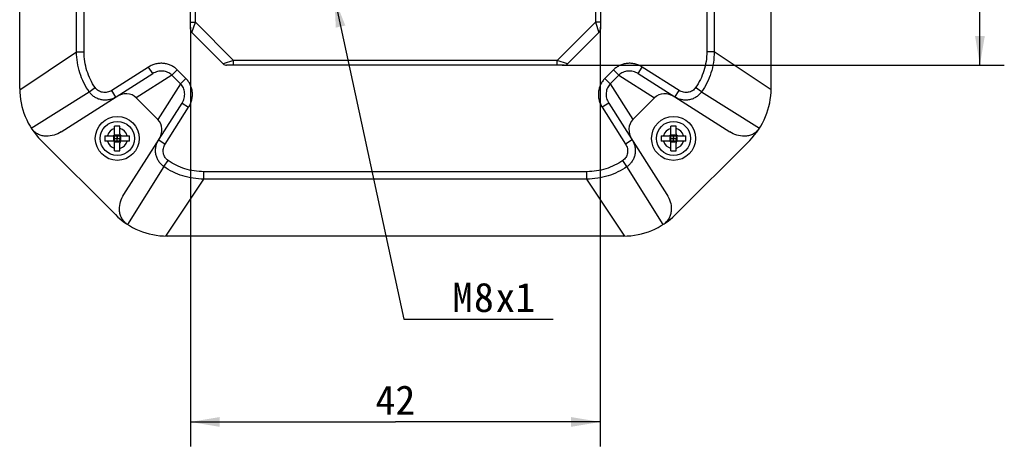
# Model space of a CAD drawing. Header units: millimetres. Extents: x 0 to 594, y 0 to 420.
# Tile 4 of 9: x 402 to 502, y 213 to 257. Entities that reach past the tile are written whole.
import ezdxf
from ezdxf.enums import TextEntityAlignment as Align

# ---------------------------------------------------------------- set-up
doc = ezdxf.new("R2010")
doc.units = ezdxf.units.MM
doc.header["$LTSCALE"] = 32.67
doc.layers.get('0').update_dxf_attribs({"linetype": 'CONTINUOUS'})
doc.layers.add('00_COMPONENTS', color=7, linetype='CONTINUOUS')
doc.layers.add('51__DRAFT_DIMS', color=7, linetype='CONTINUOUS')
doc.styles.get("Standard").update_dxf_attribs({"font": 'simfang.ttf'})
doc.dimstyles.new('DIMSTYLE_1', dxfattribs={"dimtxt": 3, "dimasz": 3, "dimexe": 2.5, "dimexo": 0.5, "dimgap": 0.75, "dimtad": 1, "dimdsep": 46, "dimtxsty": 'STANDARD', "dimblk": '_FILLED', "dimblk1": '_FILLED', "dimblk2": '_FILLED', "dimcen": 0.09, "dimclrt": 3, "dimazin": 2, "dimtp": 0.3, "dimtm": 0.3, "dimtfac": 1, "dimtofl": 0, "dimtmove": 0, "dimatfit": 3, "dimldrblk": '_FILLED', "dimfxl": 1, "dimtolj": 1, "dimarcsym": 0})
doc.dimstyles.new('DIMSTYLE_5', dxfattribs={"dimtxt": 3, "dimasz": 3, "dimexe": 2.5, "dimexo": 0.5, "dimtad": 1, "dimdsep": 46, "dimtxsty": 'STANDARD', "dimblk": '_FILLED', "dimblk1": '_FILLED', "dimblk2": '_FILLED', "dimcen": 0.09, "dimclrt": 3, "dimazin": 2, "dimtp": 0.2, "dimtm": 0.2, "dimtfac": 1, "dimtofl": 0, "dimtmove": 0, "dimatfit": 1, "dimldrblk": '_FILLED', "dimfxl": 1, "dimtolj": 1, "dimarcsym": 0})

# ---------------------------------------------------------------- blocks, each defined once
blk = doc.blocks.new('_FILLED')
at = {"color": 0, "linetype": 'ByBlock'}
blk.add_solid([(0, 0), (-1, 0.167), (-1, -0.167)], dxfattribs=at)
blk = doc.blocks.new('*D14')
at = {"layer": '51__DRAFT_DIMS', "color": 4}
for p, q in [((433.78, 259.42), (440.88, 226.5)), ((440.88, 226.5), (444.38, 226.5)), ((444.38, 226.5), (456.19, 226.5))]:
    blk.add_line(p, q, dxfattribs=at)
at = {"layer": '51__DRAFT_DIMS', "color": 4, "xscale": 3, "yscale": 3, "zscale": 3, "rotation": 102.173946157}
blk.add_blockref('_FILLED', (433.78, 259.42), dxfattribs=at)
at = {"layer": '51__DRAFT_DIMS', "color": 3}
for s, p in [('M', (445.88, 227.25)), ('8', (448.08, 227.25)), ('x1', (450.28, 227.25))]:
    blk.add_text(s, height=3, dxfattribs=at).set_placement(p)
blk = doc.blocks.new('*D18')
at = {"layer": '51__DRAFT_DIMS', "color": 4}
for p, q in [((419.03, 256.44), (419.03, 213.48)), ((461.03, 256.44), (461.03, 213.48)), ((419.03, 215.98), (440.03, 215.98)), ((461.03, 215.98), (440.03, 215.98))]:
    blk.add_line(p, q, dxfattribs=at)
at = {"layer": '51__DRAFT_DIMS', "color": 4, "xscale": 3, "yscale": 3, "zscale": 3, "rotation": 180}
blk.add_blockref('_FILLED', (419.03, 215.98), dxfattribs=at)
at = {"layer": '51__DRAFT_DIMS', "color": 4, "xscale": 3, "yscale": 3, "zscale": 3}
blk.add_blockref('_FILLED', (461.03, 215.98), dxfattribs=at)
at = {"layer": '51__DRAFT_DIMS', "color": 3}
blk.add_text('42', height=3, dxfattribs=at).set_placement((440.03, 216.73), align=Align.CENTER)
blk = doc.blocks.new('*D19')
at = {"layer": '51__DRAFT_DIMS', "color": 4}
for p, q in [((457.12, 294.53), (502.43, 294.53)), ((499.93, 294.53), (499.93, 273.53)), ((499.93, 252.53), (499.93, 273.53)), ((457.12, 252.53), (502.43, 252.53))]:
    blk.add_line(p, q, dxfattribs=at)
at = {"layer": '51__DRAFT_DIMS', "color": 4, "xscale": 3, "yscale": 3, "zscale": 3}
for p, rotation in [((499.93, 294.53), 90), ((499.93, 252.53), 270)]:
    blk.add_blockref('_FILLED', p, dxfattribs=dict(at, rotation=rotation))
at = {"layer": '51__DRAFT_DIMS', "color": 3}
blk.add_text('42', height=3, rotation=90, dxfattribs=at).set_placement((499.18, 273.53), align=Align.CENTER)

msp = doc.modelspace()

# ---------------------------------------------------------------- linework, layer by layer
at = {"layer": '00_COMPONENTS', "color": 7}
for p, q in [((401.532, 250.133), (401.532, 296.92)), ((478.532, 250.133), (478.532, 296.92)), ((419.032, 256.234), (419.032, 290.82)), ((461.032, 290.82), (461.032, 256.234)), ((407.361, 253.902), (407.361, 262.527)), ((408.127, 253.902), (408.127, 262.527)), ((471.936, 262.527), (471.936, 253.902)), ((472.703, 262.527), (472.703, 253.902)), ((419.178, 255.88), (422.385, 252.673)), ((457.678, 252.673), (460.885, 255.88)), ((414.73, 252.341), (410.962, 249.943)), ((415.16, 251.666), (414.73, 252.341)), ((457.325, 252.527), (422.739, 252.527)), ((464.904, 251.666), (465.333, 252.341)), ((469.102, 249.943), (465.333, 252.341)), ((405.777, 245.695), (415.16, 251.666)), ((418.018, 250.622), (417.127, 251.513)), ((418.564, 251.169), (417.674, 252.06)), ((462.39, 252.06), (461.499, 251.169)), ((462.936, 251.513), (462.045, 250.622)), ((464.904, 251.666), (474.287, 245.695)), ((411.391, 249.268), (410.962, 249.943)), ((468.672, 249.268), (469.102, 249.943)), ((412.2, 239.272), (418.171, 248.655)), ((415.693, 246.969), (413.474, 249.188)), ((416.448, 244.457), (418.846, 248.225)), ((418.171, 248.655), (418.846, 248.225)), ((461.892, 248.655), (461.217, 248.225)), ((461.217, 248.225), (463.615, 244.457)), ((461.892, 248.655), (467.863, 239.272)), ((466.59, 249.188), (464.37, 246.969)), ((411.262, 245.497), (411.262, 246.285)), ((411.802, 245.497), (411.802, 246.285)), ((468.262, 245.497), (468.262, 246.285)), ((468.802, 245.497), (468.802, 246.285)), ((410.273, 245.297), (411.062, 245.297)), ((411.203, 245.355), (411.25, 245.309)), ((411.39, 245.297), (411.674, 245.297)), ((411.532, 244.757), (411.532, 245.297)), ((411.86, 245.355), (411.814, 245.309)), ((412.002, 245.297), (412.79, 245.297)), ((467.273, 245.297), (468.062, 245.297)), ((468.203, 245.355), (468.25, 245.309)), ((468.39, 245.297), (468.674, 245.297)), ((468.532, 244.757), (468.532, 245.297)), ((468.86, 245.355), (468.814, 245.309)), ((469.002, 245.297), (469.79, 245.297)), ((411.335, 237.224), (403.728, 244.83)), ((411.062, 244.757), (410.273, 244.757)), ((411.203, 244.698), (411.25, 244.745)), ((411.262, 244.885), (411.262, 245.169)), ((411.262, 245.027), (411.802, 245.027)), ((411.262, 243.768), (411.262, 244.557)), ((411.674, 244.757), (411.39, 244.757)), ((411.802, 245.169), (411.802, 244.885)), ((411.802, 243.768), (411.802, 244.557)), ((411.86, 244.698), (411.814, 244.745)), ((412.79, 244.757), (412.002, 244.757)), ((415.773, 244.886), (416.448, 244.457)), ((464.29, 244.886), (463.615, 244.457)), ((468.062, 244.757), (467.273, 244.757)), ((468.203, 244.698), (468.25, 244.745)), ((468.262, 244.885), (468.262, 245.169)), ((468.262, 245.027), (468.802, 245.027)), ((468.262, 243.768), (468.262, 244.557)), ((468.674, 244.757), (468.39, 244.757)), ((476.335, 244.83), (468.728, 237.224)), ((468.802, 245.169), (468.802, 244.885)), ((468.802, 243.768), (468.802, 244.557)), ((468.86, 244.698), (468.814, 244.745)), ((469.79, 244.757), (469.002, 244.757)), ((459.657, 241.622), (420.406, 241.622)), ((459.657, 240.856), (420.406, 240.856)), ((463.425, 235.027), (416.638, 235.027))]:
    msp.add_line(p, q, dxfattribs=at)
at = {"layer": '00_COMPONENTS', "color": 4}
for p, q in [((419.532, 256.941), (419.532, 290.113)), ((460.532, 290.113), (460.532, 256.941)), ((419.032, 256.941), (419.532, 256.941)), ((419.178, 255.88), (419.532, 256.941)), ((419.532, 256.941), (423.446, 253.027)), ((456.617, 253.027), (460.532, 256.941)), ((461.032, 256.941), (460.532, 256.941)), ((460.532, 256.941), (460.885, 255.88)), ((401.533, 250.016), (407.361, 253.902)), ((407.361, 253.902), (408.127, 253.902)), ((472.703, 253.902), (471.936, 253.902)), ((478.531, 250.016), (472.703, 253.902)), ((423.446, 253.027), (422.385, 252.673)), ((423.446, 252.527), (423.446, 253.027)), ((456.617, 253.027), (423.446, 253.027)), ((457.678, 252.673), (456.617, 253.027)), ((456.617, 252.527), (456.617, 253.027)), ((417.127, 251.513), (413.474, 249.188)), ((417.127, 251.513), (417.674, 252.06)), ((462.936, 251.513), (462.39, 252.06)), ((462.936, 251.513), (466.59, 249.188)), ((408.649, 249.802), (409.267, 250.232)), ((418.018, 250.622), (415.693, 246.969)), ((418.018, 250.622), (418.564, 251.169)), ((462.045, 250.622), (461.499, 251.169)), ((462.045, 250.622), (464.37, 246.969)), ((471.414, 249.802), (470.797, 250.232)), ((402.715, 246.09), (408.649, 249.802)), ((471.414, 249.802), (477.348, 246.09)), ((411.159, 245.322), (411.159, 244.731)), ((411.236, 245.399), (411.827, 245.399)), ((411.532, 245.274), (411.509, 245.297)), ((411.554, 245.297), (411.532, 245.274)), ((411.904, 244.731), (411.904, 245.322)), ((468.159, 245.322), (468.159, 244.731)), ((468.236, 245.399), (468.827, 245.399)), ((468.532, 245.274), (468.509, 245.297)), ((468.554, 245.297), (468.532, 245.274)), ((468.904, 244.731), (468.904, 245.322)), ((411.827, 244.654), (411.236, 244.654)), ((411.284, 245.027), (411.262, 245.049)), ((411.262, 245.004), (411.284, 245.027)), ((411.509, 244.757), (411.532, 244.779)), ((411.532, 244.779), (411.554, 244.757)), ((411.802, 245.049), (411.779, 245.027)), ((411.779, 245.027), (411.802, 245.004)), ((468.827, 244.654), (468.236, 244.654)), ((468.284, 245.027), (468.262, 245.049)), ((468.262, 245.004), (468.284, 245.027)), ((468.509, 244.757), (468.532, 244.779)), ((468.532, 244.779), (468.554, 244.757)), ((468.802, 245.049), (468.779, 245.027)), ((468.779, 245.027), (468.802, 245.004)), ((416.307, 242.144), (416.737, 242.762)), ((463.757, 242.144), (463.327, 242.762)), ((416.307, 242.144), (412.595, 236.21)), ((420.406, 240.856), (420.406, 241.622)), ((459.657, 240.856), (459.657, 241.622)), ((467.469, 236.21), (463.757, 242.144)), ((416.521, 235.028), (420.406, 240.856)), ((463.542, 235.028), (459.657, 240.856))]:
    msp.add_line(p, q, dxfattribs=at)
at = {"layer": '00_COMPONENTS', "color": 7}
for points in [[(411.532, 245.274), (411.531, 245.233), (411.531, 245.192)], [(411.531, 245.192), (411.532, 245.109), (411.532, 245.068)], [(468.532, 245.274), (468.531, 245.233), (468.531, 245.192)], [(468.531, 245.192), (468.532, 245.109), (468.532, 245.068)], [(411.284, 245.027), (411.325, 245.026), (411.367, 245.026)], [(411.367, 245.026), (411.45, 245.027), (411.491, 245.027), (411.573, 245.026)], [(411.532, 244.862), (411.531, 244.945), (411.531, 244.986), (411.532, 245.068)], [(411.532, 244.779), (411.532, 244.82), (411.532, 244.862)], [(411.573, 245.026), (411.614, 245.026), (411.697, 245.027)], [(411.697, 245.027), (411.738, 245.027), (411.779, 245.027)], [(468.284, 245.027), (468.325, 245.026), (468.367, 245.026)], [(468.367, 245.026), (468.45, 245.027), (468.491, 245.027)], [(468.491, 245.027), (468.573, 245.026), (468.614, 245.026), (468.697, 245.027)], [(468.532, 244.862), (468.531, 244.945), (468.531, 244.986), (468.532, 245.068)], [(468.532, 244.779), (468.532, 244.82), (468.532, 244.862)], [(468.697, 245.027), (468.738, 245.027), (468.779, 245.027)]]:
    msp.add_lwpolyline(points, dxfattribs=at)
for centre, radius in [((411.532, 245.027), 2.25), ((468.532, 245.027), 2.25), ((411.532, 245.027), 1.75), ((468.532, 245.027), 1.75)]:
    msp.add_circle(centre, radius, dxfattribs=at)
for centre, radius, start, end in [((419.532, 256.234), 0.5, 180, 225), ((460.532, 256.234), 0.5, 315, 360), ((422.739, 253.027), 0.5, 225, 270), ((457.325, 253.027), 0.5, 270, 315), ((409.032, 250.133), 7.5, 180, 225), ((471.032, 250.133), 7.5, 315, 360), ((411.532, 241.449), 4.844, 86.80445, 93.19555), ((468.532, 241.449), 4.844, 86.80445, 93.19555), ((415.106, 245.031), 4.841, 176.85275, 180.05017), ((411.062, 245.497), 0.2, 270, 360), ((412.002, 245.497), 0.2, 180, 270), ((407.957, 245.031), 4.841, 359.94983, 3.14725), ((472.106, 245.031), 4.841, 176.85275, 180.05017), ((468.062, 245.497), 0.2, 270, 360), ((469.002, 245.497), 0.2, 180, 270), ((464.957, 245.031), 4.841, 359.94983, 3.14725), ((415.106, 245.023), 4.841, 179.94983, 183.14725), ((411.062, 244.557), 0.2, 0, 90), ((412.002, 244.557), 0.2, 90, 180), ((407.957, 245.023), 4.841, 356.85275, 0.05017), ((472.106, 245.023), 4.841, 179.94983, 183.14725), ((468.062, 244.557), 0.2, 0, 90), ((469.002, 244.557), 0.2, 90, 180), ((464.957, 245.023), 4.841, 356.85275, 0.05017), ((411.532, 248.604), 4.844, 266.80445, 273.19555), ((468.532, 248.604), 4.844, 266.80445, 273.19555), ((416.638, 242.527), 7.5, 225, 270), ((463.425, 242.527), 7.5, 270, 315)]:
    msp.add_arc(centre, radius, start, end, dxfattribs=at)
at = {"layer": '00_COMPONENTS', "color": 4}
for centre, start, end in [((411.532, 245.027), 104.9006, 165.0994), ((411.532, 245.027), 14.9006, 75.0994), ((468.532, 245.027), 104.9006, 165.0994), ((468.532, 245.027), 14.9006, 75.0994), ((411.532, 245.027), 194.9006, 255.0994), ((411.532, 245.027), 284.9006, 345.0994), ((468.532, 245.027), 194.9006, 255.0994), ((468.532, 245.027), 284.9006, 345.0994)]:
    msp.add_arc(centre, 1.05, start, end, dxfattribs=at)
at = {"layer": '00_COMPONENTS', "color": 7}
for centre, major_axis, start_param, end_param in [((412.214, 248.014), (1.383, 1.032), 0.1256439, 1.485337), ((467.849, 248.014), (1.383, -1.032), 1.6562556, 3.0159488), ((414.519, 245.709), (1.032, 1.383), -1.485337, -0.1256439), ((465.544, 245.709), (-1.032, 1.383), 0.1256439, 1.485337)]:
    msp.add_ellipse(centre, major_axis=major_axis, ratio=0.8687298, start_param=start_param, end_param=end_param, dxfattribs=at)
for points, knots in [([(408.649, 249.802), (408.444, 250.097), (408.077, 250.721), (407.672, 251.731), (407.421, 252.8), (407.363, 253.533), (407.361, 253.902)], [0, 0, 0, 0, 0.247414, 0.4958503, 0.7464068, 1, 1, 1, 1]), ([(409.267, 250.232), (409.083, 250.495), (408.756, 251.053), (408.396, 251.957), (408.176, 252.914), (408.127, 253.571), (408.127, 253.902)], [0, 0, 0, 0, 0.2471094, 0.4953609, 0.7459822, 1, 1, 1, 1]), ([(471.936, 253.902), (471.936, 253.571), (471.887, 252.914), (471.667, 251.957), (471.308, 251.053), (470.98, 250.495), (470.797, 250.232)], [0, 0, 0, 0, 0.2540293, 0.5046483, 0.7528991, 1, 1, 1, 1]), ([(472.703, 253.902), (472.701, 253.533), (472.642, 252.8), (472.392, 251.731), (471.987, 250.721), (471.62, 250.097), (471.414, 249.802)], [0, 0, 0, 0, 0.2536047, 0.5041588, 0.7525944, 1, 1, 1, 1]), ([(417.674, 252.06), (417.583, 252.15), (417.386, 252.316), (417.05, 252.512), (416.681, 252.65), (416.289, 252.724), (415.886, 252.732), (415.481, 252.671), (415.09, 252.543), (414.846, 252.415), (414.73, 252.341)], [0, 0, 0, 0, 0.1200565, 0.2412933, 0.3640307, 0.4884523, 0.6145579, 0.7421521, 0.8708647, 1, 1, 1, 1]), ([(465.333, 252.341), (465.217, 252.415), (464.973, 252.543), (464.582, 252.671), (464.177, 252.732), (463.773, 252.724), (463.382, 252.65), (463.013, 252.512), (462.677, 252.316), (462.48, 252.15), (462.39, 252.06)], [0, 0, 0, 0, 0.1292854, 0.2579959, 0.385598, 0.5117123, 0.6361426, 0.7588919, 0.8801593, 1, 1, 1, 1]), ([(417.127, 251.513), (417.068, 251.572), (416.937, 251.679), (416.714, 251.805), (416.469, 251.891), (416.207, 251.936), (415.937, 251.937), (415.666, 251.892), (415.403, 251.803), (415.238, 251.716), (415.16, 251.666)], [0, 0, 0, 0, 0.1178581, 0.2374116, 0.3591361, 0.4832958, 0.6098874, 0.7386258, 0.8689724, 1, 1, 1, 1]), ([(464.904, 251.666), (464.825, 251.716), (464.661, 251.803), (464.397, 251.892), (464.126, 251.937), (463.856, 251.936), (463.594, 251.891), (463.349, 251.805), (463.126, 251.679), (462.995, 251.572), (462.936, 251.513)], [0, 0, 0, 0, 0.1311798, 0.2615238, 0.3902695, 0.516869, 0.6410363, 0.7627714, 0.8823541, 1, 1, 1, 1]), ([(410.962, 249.943), (410.892, 249.899), (410.745, 249.823), (410.509, 249.752), (410.267, 249.726), (410.027, 249.745), (409.799, 249.808), (409.591, 249.912), (409.409, 250.054), (409.31, 250.17), (409.267, 250.232)], [0, 0, 0, 0, 0.1303671, 0.2599229, 0.387982, 0.5140858, 0.6380665, 0.7600638, 0.8804981, 1, 1, 1, 1]), ([(418.171, 248.655), (418.221, 248.733), (418.308, 248.898), (418.397, 249.161), (418.442, 249.432), (418.441, 249.703), (418.396, 249.964), (418.31, 250.21), (418.184, 250.432), (418.077, 250.563), (418.018, 250.622)], [0, 0, 0, 0, 0.1311798, 0.2615238, 0.3902695, 0.516869, 0.6410363, 0.7627714, 0.8823541, 1, 1, 1, 1]), ([(418.846, 248.225), (418.92, 248.341), (419.048, 248.586), (419.176, 248.977), (419.237, 249.381), (419.229, 249.785), (419.155, 250.177), (419.017, 250.546), (418.821, 250.881), (418.655, 251.079), (418.564, 251.169)], [0, 0, 0, 0, 0.1292854, 0.2579959, 0.385598, 0.5117123, 0.6361426, 0.7588919, 0.8801593, 1, 1, 1, 1]), ([(461.499, 251.169), (461.409, 251.079), (461.243, 250.881), (461.047, 250.545), (460.909, 250.176), (460.834, 249.785), (460.827, 249.381), (460.887, 248.977), (461.015, 248.585), (461.143, 248.341), (461.217, 248.225)], [0, 0, 0, 0, 0.1200565, 0.2412933, 0.3640307, 0.4884523, 0.6145579, 0.7421521, 0.8708647, 1, 1, 1, 1]), ([(462.045, 250.622), (461.987, 250.563), (461.879, 250.432), (461.754, 250.209), (461.667, 249.964), (461.622, 249.702), (461.622, 249.432), (461.666, 249.161), (461.755, 248.898), (461.842, 248.733), (461.892, 248.655)], [0, 0, 0, 0, 0.1178581, 0.2374116, 0.3591361, 0.4832958, 0.6098874, 0.7386258, 0.8689724, 1, 1, 1, 1]), ([(470.797, 250.232), (470.753, 250.17), (470.654, 250.054), (470.473, 249.912), (470.264, 249.808), (470.036, 249.745), (469.797, 249.726), (469.554, 249.752), (469.318, 249.823), (469.171, 249.899), (469.102, 249.943)], [0, 0, 0, 0, 0.1195117, 0.2399493, 0.3619506, 0.4859354, 0.6120436, 0.7401069, 0.8696669, 1, 1, 1, 1]), ([(411.391, 249.268), (411.281, 249.198), (411.046, 249.078), (410.667, 248.97), (410.277, 248.935), (409.89, 248.975), (409.52, 249.087), (409.181, 249.266), (408.884, 249.505), (408.721, 249.699), (408.649, 249.802)], [0, 0, 0, 0, 0.1275431, 0.2547001, 0.3811464, 0.5066657, 0.6311804, 0.7547587, 0.8776005, 1, 1, 1, 1]), ([(471.414, 249.802), (471.343, 249.699), (471.179, 249.505), (470.882, 249.266), (470.543, 249.087), (470.173, 248.975), (469.786, 248.935), (469.396, 248.97), (469.018, 249.078), (468.783, 249.198), (468.672, 249.268)], [0, 0, 0, 0, 0.1224095, 0.2452547, 0.3688369, 0.4933556, 0.6188789, 0.7453292, 0.8724903, 1, 1, 1, 1]), ([(405.777, 245.695), (405.553, 245.553), (405.062, 245.325), (404.385, 245.227), (403.842, 245.293), (403.445, 245.424), (403.144, 245.607), (402.935, 245.795), (402.844, 245.902), (402.801, 245.958)], [0, 0, 0, 0, 0.2434317, 0.4902043, 0.6158828, 0.7429499, 0.8711407, 0.9355773, 1, 1, 1, 1]), ([(411.25, 245.309), (411.252, 245.297), (411.258, 245.25), (411.262, 245.204), (411.262, 245.169)], [0, 0, 0, 0, 0.2566209, 1, 1, 1, 1]), ([(411.39, 245.297), (411.378, 245.297), (411.332, 245.298), (411.285, 245.303), (411.25, 245.309)], [0, 0, 0, 0, 0.2429169, 1, 1, 1, 1]), ([(411.674, 245.297), (411.685, 245.297), (411.732, 245.298), (411.779, 245.303), (411.814, 245.309)], [0, 0, 0, 0, 0.2429169, 1, 1, 1, 1]), ([(411.814, 245.309), (411.812, 245.297), (411.805, 245.25), (411.802, 245.204), (411.802, 245.169)], [0, 0, 0, 0, 0.2566209, 1, 1, 1, 1]), ([(468.25, 245.309), (468.252, 245.297), (468.258, 245.25), (468.262, 245.204), (468.262, 245.169)], [0, 0, 0, 0, 0.2566209, 1, 1, 1, 1]), ([(468.39, 245.297), (468.378, 245.297), (468.332, 245.298), (468.285, 245.303), (468.25, 245.309)], [0, 0, 0, 0, 0.2429169, 1, 1, 1, 1]), ([(468.674, 245.297), (468.685, 245.297), (468.732, 245.298), (468.779, 245.303), (468.814, 245.309)], [0, 0, 0, 0, 0.2429169, 1, 1, 1, 1]), ([(468.814, 245.309), (468.812, 245.297), (468.805, 245.25), (468.802, 245.204), (468.802, 245.169)], [0, 0, 0, 0, 0.2566209, 1, 1, 1, 1]), ([(477.262, 245.958), (477.22, 245.902), (477.128, 245.795), (476.92, 245.607), (476.619, 245.424), (476.222, 245.293), (475.678, 245.227), (475.002, 245.325), (474.511, 245.553), (474.287, 245.695)], [0, 0, 0, 0, 0.0644227, 0.1288593, 0.2570501, 0.3841172, 0.5097957, 0.7565683, 1, 1, 1, 1]), ([(411.25, 244.745), (411.252, 244.757), (411.258, 244.803), (411.262, 244.85), (411.262, 244.885)], [0, 0, 0, 0, 0.2566209, 1, 1, 1, 1]), ([(411.39, 244.757), (411.378, 244.757), (411.332, 244.756), (411.285, 244.75), (411.25, 244.745)], [0, 0, 0, 0, 0.2429169, 1, 1, 1, 1]), ([(411.674, 244.757), (411.685, 244.757), (411.732, 244.756), (411.779, 244.75), (411.814, 244.745)], [0, 0, 0, 0, 0.2429169, 1, 1, 1, 1]), ([(411.814, 244.745), (411.812, 244.757), (411.805, 244.803), (411.802, 244.85), (411.802, 244.885)], [0, 0, 0, 0, 0.2566209, 1, 1, 1, 1]), ([(416.307, 242.144), (416.203, 242.216), (416.01, 242.38), (415.771, 242.677), (415.592, 243.016), (415.48, 243.385), (415.44, 243.772), (415.474, 244.162), (415.583, 244.541), (415.703, 244.776), (415.773, 244.886)], [0, 0, 0, 0, 0.1224095, 0.2452547, 0.3688369, 0.4933556, 0.6188789, 0.7453292, 0.8724903, 1, 1, 1, 1]), ([(416.737, 242.762), (416.675, 242.805), (416.559, 242.904), (416.417, 243.086), (416.313, 243.294), (416.25, 243.522), (416.231, 243.762), (416.257, 244.004), (416.328, 244.24), (416.404, 244.387), (416.448, 244.457)], [0, 0, 0, 0, 0.1195117, 0.2399493, 0.3619506, 0.4859354, 0.6120436, 0.7401069, 0.8696669, 1, 1, 1, 1]), ([(463.615, 244.457), (463.66, 244.387), (463.735, 244.24), (463.806, 244.004), (463.833, 243.762), (463.814, 243.522), (463.751, 243.294), (463.646, 243.086), (463.505, 242.904), (463.389, 242.805), (463.327, 242.762)], [0, 0, 0, 0, 0.1303671, 0.2599229, 0.387982, 0.5140858, 0.6380665, 0.7600638, 0.8804981, 1, 1, 1, 1]), ([(464.29, 244.886), (464.361, 244.776), (464.48, 244.541), (464.589, 244.162), (464.624, 243.772), (464.584, 243.385), (464.472, 243.016), (464.293, 242.677), (464.054, 242.38), (463.86, 242.216), (463.757, 242.144)], [0, 0, 0, 0, 0.1275431, 0.2547001, 0.3811464, 0.5066657, 0.6311804, 0.7547587, 0.8776005, 1, 1, 1, 1]), ([(468.25, 244.745), (468.252, 244.757), (468.258, 244.803), (468.262, 244.85), (468.262, 244.885)], [0, 0, 0, 0, 0.2566209, 1, 1, 1, 1]), ([(468.39, 244.757), (468.378, 244.757), (468.332, 244.756), (468.285, 244.75), (468.25, 244.745)], [0, 0, 0, 0, 0.2429169, 1, 1, 1, 1]), ([(468.674, 244.757), (468.685, 244.757), (468.732, 244.756), (468.779, 244.75), (468.814, 244.745)], [0, 0, 0, 0, 0.2429169, 1, 1, 1, 1]), ([(468.814, 244.745), (468.812, 244.757), (468.805, 244.803), (468.802, 244.85), (468.802, 244.885)], [0, 0, 0, 0, 0.2566209, 1, 1, 1, 1]), ([(420.406, 241.622), (420.076, 241.622), (419.419, 241.671), (418.462, 241.891), (417.558, 242.251), (417, 242.578), (416.737, 242.762)], [0, 0, 0, 0, 0.2540293, 0.5046483, 0.7528991, 1, 1, 1, 1]), ([(463.327, 242.762), (463.063, 242.578), (462.506, 242.251), (461.601, 241.891), (460.644, 241.671), (459.987, 241.622), (459.657, 241.622)], [0, 0, 0, 0, 0.2471094, 0.4953609, 0.7459822, 1, 1, 1, 1]), ([(420.406, 240.856), (420.038, 240.858), (419.305, 240.917), (418.236, 241.167), (417.226, 241.572), (416.602, 241.939), (416.307, 242.144)], [0, 0, 0, 0, 0.2536047, 0.5041588, 0.7525944, 1, 1, 1, 1]), ([(463.757, 242.144), (463.461, 241.939), (462.838, 241.572), (461.827, 241.167), (460.759, 240.917), (460.025, 240.858), (459.657, 240.856)], [0, 0, 0, 0, 0.247414, 0.4958503, 0.7464068, 1, 1, 1, 1]), ([(412.463, 236.297), (412.407, 236.339), (412.3, 236.43), (412.112, 236.639), (411.929, 236.94), (411.797, 237.337), (411.732, 237.88), (411.83, 238.557), (412.058, 239.048), (412.2, 239.272)], [0, 0, 0, 0, 0.0644227, 0.1288593, 0.2570501, 0.3841172, 0.5097957, 0.7565683, 1, 1, 1, 1]), ([(467.863, 239.272), (468.006, 239.048), (468.234, 238.557), (468.331, 237.88), (468.266, 237.337), (468.135, 236.94), (467.951, 236.639), (467.763, 236.43), (467.657, 236.339), (467.6, 236.297)], [0, 0, 0, 0, 0.2434317, 0.4902043, 0.6158828, 0.7429499, 0.8711407, 0.9355773, 1, 1, 1, 1])]:
    msp.add_open_spline(points, degree=3, knots=knots, dxfattribs=at)

# ---------------------------------------------------------------- dimensions: what is measured, and where the dimension line sits
at = {"layer": '51__DRAFT_DIMS', "color": 4}
dim = msp.add_linear_dim(base=(499.928, 294.527), p1=(456.617, 252.527), p2=(456.617, 294.527), angle=90, dimstyle='DIMSTYLE_1', dxfattribs=at)
dim.commit()
dim.dimension.update_dxf_attribs({"geometry": '*D19', "text_midpoint": (499.928, 273.436), "dimtype": 160})
dim = msp.add_diameter_dim_2p(p1=(433.775, 259.417), p2=(432.088, 267.237), text='M<>x1', dimstyle='DIMSTYLE_5', override={"dimtih": 1, "dimtoh": 1, "dimpost": '<>'}, dxfattribs=at)
dim.commit()
dim.dimension.update_dxf_attribs({"geometry": '*D14', "text_midpoint": (450.282, 228.752), "dimtype": 163})
dim = msp.add_linear_dim(base=(461.032, 215.985), p1=(419.032, 256.941), p2=(461.032, 256.941), dimstyle='DIMSTYLE_1', dxfattribs=at)
dim.commit()
dim.dimension.update_dxf_attribs({"geometry": '*D18', "text_midpoint": (439.941, 215.985), "dimtype": 160})

doc.saveas('drawing.dxf')
